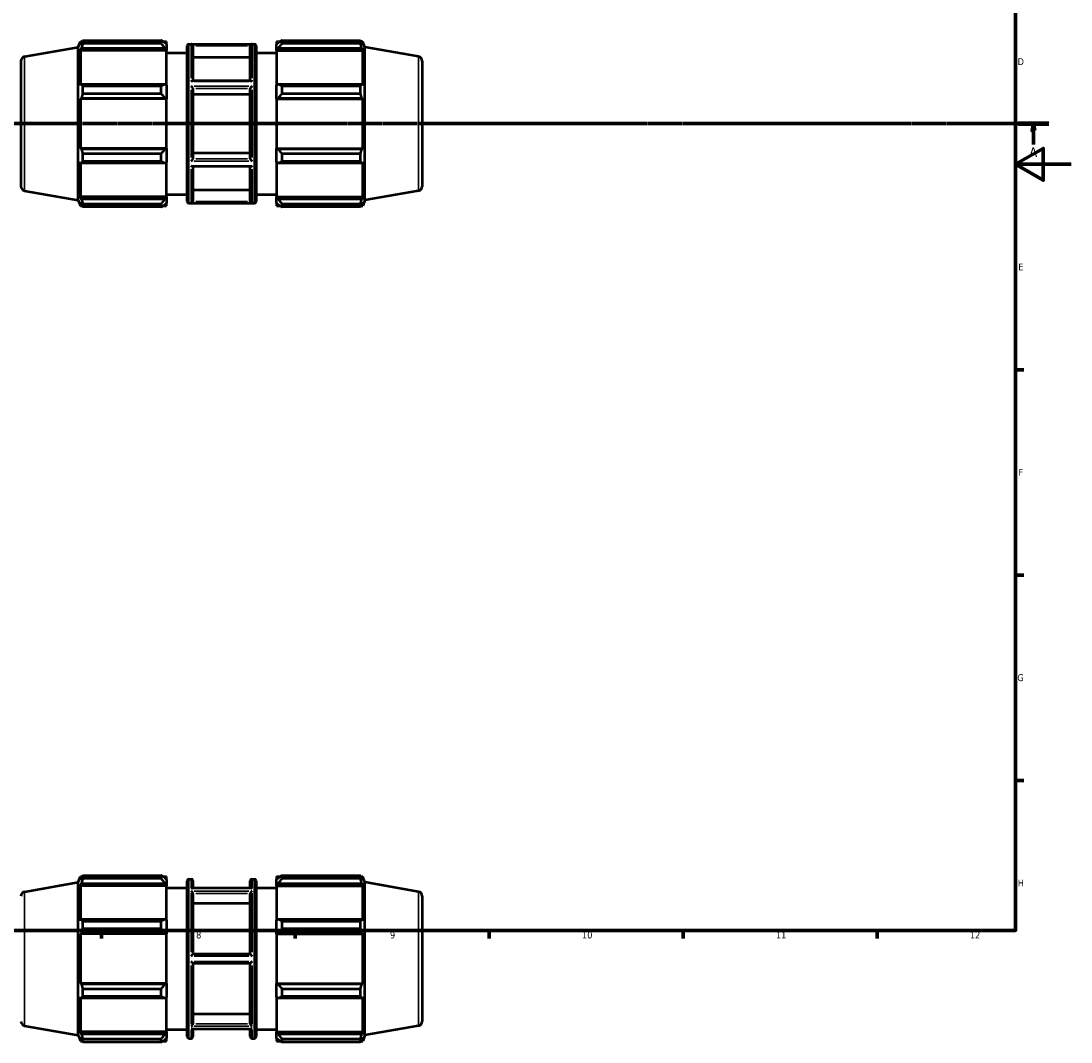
# Model space of a CAD drawing. Header units: millimetres. Extents: x -306 to 1174, y -20 to 735.
# Tile 4 of 8: x 462 to 841, y -20 to 349. Entities that reach past the tile are written whole.
import ezdxf

# ---------------------------------------------------------------- set-up
doc = ezdxf.new("R2010")
doc.units = ezdxf.units.MM
doc.linetypes.add('CHAIN', pattern=[0.7087, 0.4724, -0.0591, 0.1181, -0.0591])
for name, color, linetype, lineweight in [('Border (ISO)', 7, 'Continuous', 70), ('Section Line (ISO)', 7, 'CHAIN', 70), ('Visible (ISO)', 7, 'Continuous', 50), ('Visible Narrow (ISO)', 7, 'Continuous', 35)]:
    doc.layers.add(name, color=color, linetype=linetype, lineweight=lineweight)
doc.styles.add('Label Text (ISO)', font='tahoma.ttf')
doc.styles.add('Note Text (ISO)', font='tahoma.ttf')

# ---------------------------------------------------------------- blocks, each defined once
blk = doc.blocks.new('Borders Default Border')
at = {"layer": 'Border (ISO)'}
for p, q in [((821, 222.75), (823.9, 222.75)), ((821, 148.5), (823.9, 148.5)), ((821, 74.25), (823.9, 74.25)), ((490.58, 20), (490.58, 17.1)), ((560.67, 20), (560.67, 17.1)), ((630.75, 20), (630.75, 17.1)), ((700.83, 20), (700.83, 17.1)), ((770.92, 20), (770.92, 17.1))]:
    blk.add_line(p, q, dxfattribs=at)
at = {"layer": 'Border (ISO)', "flags": 128}
for points in [[(20, 20), (20, 574), (821, 574), (821, 20), (20, 20)], [(841, 297), (821, 297), (831, 302.77), (831, 291.23), (821, 297)]]:
    blk.add_lwpolyline(points, dxfattribs=at)
at = {"layer": 'Border (ISO)', "color": 232, "true_color": 0xca0064, "char_height": 2.5, "attachment_point": 7, "style": 'Note Text (ISO)'}
for s, insert in [('D', (821.73, 332.88)), ('E', (821.94, 258.63)), ('F', (822, 184.38)), ('G', (821.61, 110.08)), ('H', (821.74, 35.88)), ('8', (524.81, 17.04)), ('9', (594.88, 17.05)), ('10', (664.29, 17.05)), ('11', (734.37, 17.1)), ('12', (804.46, 17.1))]:
    blk.add_mtext(s, dxfattribs=dict(at, insert=insert))
blk = doc.blocks.new('2dTransSection0')
at = {"layer": 'Section Line (ISO)', "linetype": 'CHAIN'}
blk.add_line((235.03, 311.7), (833.03, 311.7), dxfattribs=at)
at = {"layer": 'Section Line (ISO)', "linetype": 'Continuous', "lineweight": 140}
for p, q in [((235.03, 311.7), (246.2, 311.7)), ((821.86, 311.7), (833.03, 311.7))]:
    blk.add_line(p, q, dxfattribs=at)
at = {"layer": 'Section Line (ISO)', "linetype": 'Continuous'}
for p, q in [((240.61, 311.7), (240.11, 309.2)), ((240.61, 309.2), (240.61, 311.7)), ((241.11, 309.2), (240.61, 311.7)), ((827.45, 311.7), (826.95, 309.2)), ((827.45, 309.2), (827.45, 311.7)), ((827.95, 309.2), (827.45, 311.7)), ((240.11, 309.2), (241.11, 309.2)), ((240.61, 304.2), (240.61, 309.2)), ((826.95, 309.2), (827.95, 309.2)), ((827.45, 304.2), (827.45, 309.2))]:
    blk.add_line(p, q, dxfattribs=at)
at = {"layer": 'Section Line (ISO)', "linetype": 'Continuous', "flags": 128}
for points in [[(241.11, 309.2), (240.61, 311.7), (240.11, 309.2), (241.11, 309.2)], [(827.95, 309.2), (827.45, 311.7), (826.95, 309.2), (827.95, 309.2)]]:
    blk.add_lwpolyline(points, dxfattribs=at)
at = {"layer": 'Section Line (ISO)'}
for points in [[(241.11, 309.2), (240.61, 311.7), (240.11, 309.2), (241.11, 309.2)], [(827.95, 309.2), (827.45, 311.7), (826.95, 309.2), (827.95, 309.2)]]:
    blk.add_solid(points, dxfattribs=at)
at = {"layer": 'Section Line (ISO)', "char_height": 3.5, "attachment_point": 7, "style": 'Label Text (ISO)'}
for insert in [(239.13, 299.7), (825.96, 299.7)]:
    blk.add_mtext('A', dxfattribs=dict(at, insert=insert))

msp = doc.modelspace()

# ---------------------------------------------------------------- linework, layer by layer
at = {"layer": 'Visible (ISO)'}
for p, q in [((483.828, 341.807), (512.226, 341.807)), ((483.828, 340.65), (483.828, 341.807)), ((512.226, 340.65), (512.226, 341.807)), ((555.837, 341.807), (555.837, 340.65)), ((555.837, 341.807), (584.235, 341.807)), ((584.235, 340.65), (584.235, 341.807)), ((462.853, 335.93), (482.246, 339.35)), ((482.246, 339.35), (483.013, 341.457)), ((482.246, 284.045), (482.246, 339.35)), ((483.013, 341.457), (483.013, 340.08)), ((483.013, 341.457), (483.625, 341.457)), ((483.362, 340.995), (483.013, 340.08)), ((483.013, 338.095), (483.362, 338.946)), ((483.013, 338.095), (483.013, 325.439)), ((514.146, 338.095), (483.013, 338.095)), ((483.362, 338.946), (513.506, 338.946)), ((512.226, 340.65), (483.828, 340.65)), ((512.783, 341.457), (514.146, 341.457)), ((514.146, 340.385), (513.506, 340.995)), ((513.506, 338.946), (514.146, 338.378)), ((514.146, 340.385), (514.146, 341.457)), ((514.146, 340.385), (514.146, 338.378)), ((514.146, 338.378), (514.146, 338.095)), ((514.146, 325.587), (514.146, 338.095)), ((521.603, 283.537), (521.603, 339.857)), ((522.243, 340.497), (545.82, 340.497)), ((523.674, 339.812), (523.674, 327.24)), ((544.388, 327.24), (544.388, 339.812)), ((546.46, 339.857), (546.46, 283.537)), ((553.917, 341.457), (553.917, 340.385)), ((553.917, 341.457), (555.279, 341.457)), ((554.557, 340.995), (553.917, 340.385)), ((553.917, 338.378), (553.917, 340.385)), ((553.917, 338.378), (554.557, 338.946)), ((553.917, 338.095), (553.917, 338.378)), ((553.917, 338.095), (553.917, 325.587)), ((553.917, 338.095), (585.05, 338.095)), ((554.557, 338.946), (584.7, 338.946)), ((584.235, 340.65), (555.837, 340.65)), ((584.438, 341.457), (585.05, 341.457)), ((585.05, 340.08), (584.7, 340.995)), ((584.7, 338.946), (585.05, 338.095)), ((585.05, 340.08), (585.05, 341.457)), ((585.817, 339.35), (585.05, 341.457)), ((585.05, 325.439), (585.05, 338.095)), ((585.817, 284.045), (585.817, 339.35)), ((605.209, 335.93), (585.817, 339.35)), ((461.531, 334.355), (461.531, 289.04)), ((514.146, 337.297), (521.603, 337.297)), ((544.388, 335.644), (523.674, 335.644)), ((546.46, 337.297), (553.917, 337.297)), ((606.531, 334.355), (606.531, 289.04)), ((544.489, 327.24), (523.574, 327.24)), ((483.362, 325.882), (483.013, 325.439)), ((513.506, 325.882), (483.362, 325.882)), ((483.828, 322.533), (483.828, 325.326)), ((483.828, 325.326), (512.226, 325.326)), ((512.226, 322.533), (512.226, 325.326)), ((514.146, 325.587), (513.506, 325.882)), ((514.146, 325.587), (514.146, 320.742)), ((523.674, 324.369), (523.674, 299.025)), ((544.388, 299.025), (544.388, 324.369)), ((554.557, 325.882), (553.917, 325.587)), ((553.917, 320.742), (553.917, 325.587)), ((584.7, 325.882), (554.557, 325.882)), ((555.837, 325.326), (555.837, 322.533)), ((555.837, 325.326), (584.235, 325.326)), ((584.235, 322.533), (584.235, 325.326)), ((585.05, 325.439), (584.7, 325.882)), ((483.013, 320.646), (483.362, 320.935)), ((514.146, 320.646), (483.013, 320.646)), ((483.013, 320.646), (483.013, 302.748)), ((483.362, 320.935), (513.506, 320.935)), ((512.226, 322.533), (483.828, 322.533)), ((513.506, 320.935), (514.146, 320.742)), ((514.146, 320.742), (514.146, 320.646)), ((514.146, 302.748), (514.146, 320.646)), ((544.388, 322.285), (523.674, 322.285)), ((553.917, 320.742), (554.557, 320.935)), ((553.917, 320.646), (553.917, 320.742)), ((553.917, 320.646), (553.917, 302.748)), ((553.917, 320.646), (585.05, 320.646)), ((554.557, 320.935), (584.7, 320.935)), ((584.235, 322.533), (555.837, 322.533)), ((584.7, 320.935), (585.05, 320.646)), ((585.05, 302.748), (585.05, 320.646)), ((483.362, 302.459), (483.013, 302.748)), ((514.146, 302.748), (483.013, 302.748)), ((513.506, 302.459), (483.362, 302.459)), ((483.828, 298.068), (483.828, 300.862)), ((483.828, 300.862), (512.226, 300.862)), ((512.226, 298.068), (512.226, 300.862)), ((514.146, 302.652), (513.506, 302.459)), ((514.146, 302.748), (514.146, 302.652)), ((514.146, 302.652), (514.146, 297.808)), ((523.674, 301.109), (544.388, 301.109)), ((553.917, 302.652), (553.917, 302.748)), ((553.917, 302.748), (585.05, 302.748)), ((554.557, 302.459), (553.917, 302.652)), ((553.917, 297.808), (553.917, 302.652)), ((584.7, 302.459), (554.557, 302.459)), ((555.837, 300.862), (555.837, 298.068)), ((555.837, 300.862), (584.235, 300.862)), ((584.235, 298.068), (584.235, 300.862)), ((585.05, 302.748), (584.7, 302.459)), ((483.013, 297.955), (483.362, 297.512)), ((483.013, 297.955), (483.013, 285.3)), ((483.362, 297.512), (513.506, 297.512)), ((512.226, 298.068), (483.828, 298.068)), ((513.506, 297.512), (514.146, 297.808)), ((514.146, 285.3), (514.146, 297.808)), ((544.489, 296.154), (523.574, 296.154)), ((523.674, 296.154), (523.674, 283.583)), ((544.388, 283.583), (544.388, 296.154)), ((553.917, 297.808), (554.557, 297.512)), ((553.917, 297.808), (553.917, 285.3)), ((554.557, 297.512), (584.7, 297.512)), ((584.235, 298.068), (555.837, 298.068)), ((584.7, 297.512), (585.05, 297.955)), ((585.05, 285.3), (585.05, 297.955)), ((462.853, 287.464), (482.246, 284.045)), ((483.362, 284.448), (483.013, 285.3)), ((514.146, 285.3), (483.013, 285.3)), ((514.146, 285.016), (513.506, 284.448)), ((514.146, 286.097), (521.603, 286.097)), ((514.146, 285.3), (514.146, 285.016)), ((514.146, 285.016), (514.146, 283.009)), ((523.674, 287.751), (544.388, 287.751)), ((546.46, 286.097), (553.917, 286.097)), ((553.917, 285.016), (553.917, 285.3)), ((553.917, 285.3), (585.05, 285.3)), ((553.917, 283.009), (553.917, 285.016)), ((554.557, 284.448), (553.917, 285.016)), ((585.05, 285.3), (584.7, 284.448)), ((605.209, 287.464), (585.817, 284.045)), ((482.246, 284.045), (483.013, 281.937)), ((483.013, 283.314), (483.362, 282.399)), ((483.013, 283.314), (483.013, 281.937)), ((483.013, 281.937), (483.625, 281.937)), ((513.506, 284.448), (483.362, 284.448)), ((483.828, 281.587), (483.828, 282.745)), ((483.828, 282.745), (512.226, 282.745)), ((512.226, 281.587), (483.828, 281.587)), ((512.226, 281.587), (512.226, 282.745)), ((512.783, 281.937), (514.146, 281.937)), ((513.506, 282.399), (514.146, 283.009)), ((514.146, 281.937), (514.146, 283.009)), ((522.243, 282.897), (545.82, 282.897)), ((553.917, 283.009), (554.557, 282.399)), ((553.917, 283.009), (553.917, 281.937)), ((553.917, 281.937), (555.279, 281.937)), ((584.7, 284.448), (554.557, 284.448)), ((555.837, 282.745), (555.837, 281.587)), ((555.837, 282.745), (584.235, 282.745)), ((584.235, 281.587), (555.837, 281.587)), ((584.235, 281.587), (584.235, 282.745)), ((584.438, 281.937), (585.05, 281.937)), ((584.7, 282.399), (585.05, 283.314)), ((585.817, 284.045), (585.05, 281.937)), ((585.05, 281.937), (585.05, 283.314)), ((482.246, 37.412), (483.013, 39.519)), ((483.013, 39.519), (483.013, 38.142)), ((483.013, 39.519), (483.625, 39.519)), ((483.362, 39.057), (483.013, 38.142)), ((483.828, 38.712), (483.828, 39.869)), ((483.828, 39.869), (512.226, 39.869)), ((512.226, 38.712), (483.828, 38.712)), ((512.226, 38.712), (512.226, 39.869)), ((512.783, 39.519), (514.146, 39.519)), ((514.146, 38.447), (513.506, 39.057)), ((514.146, 38.447), (514.146, 39.519)), ((514.146, 38.447), (514.146, 36.44)), ((522.243, 38.559), (523.034, 38.559)), ((545.028, 38.559), (545.82, 38.559)), ((553.917, 39.519), (553.917, 38.447)), ((553.917, 39.519), (555.279, 39.519)), ((554.557, 39.057), (553.917, 38.447)), ((553.917, 36.44), (553.917, 38.447)), ((555.837, 39.869), (555.837, 38.712)), ((555.837, 39.869), (584.235, 39.869)), ((584.235, 38.712), (555.837, 38.712)), ((584.235, 38.712), (584.235, 39.869)), ((584.438, 39.519), (585.05, 39.519)), ((585.05, 38.142), (584.7, 39.057)), ((585.05, 38.142), (585.05, 39.519)), ((585.817, 37.412), (585.05, 39.519)), ((462.853, 33.992), (482.246, 37.412)), ((482.246, -17.893), (482.246, 37.412)), ((483.013, 36.156), (483.362, 37.008)), ((514.146, 36.156), (483.013, 36.156)), ((483.013, 36.156), (483.013, 23.501)), ((483.362, 37.008), (513.506, 37.008)), ((513.506, 37.008), (514.146, 36.44)), ((514.146, 36.44), (514.146, 36.156)), ((514.146, 23.648), (514.146, 36.156)), ((514.146, 35.359), (521.603, 35.359)), ((521.603, -18.401), (521.603, 37.919)), ((544.73, 35.252), (523.332, 35.252)), ((523.674, 37.919), (523.674, 35.252)), ((544.388, 35.252), (544.388, 37.919)), ((546.46, 37.919), (546.46, -18.401)), ((546.46, 35.359), (553.917, 35.359)), ((553.917, 36.44), (554.557, 37.008)), ((553.917, 36.156), (553.917, 36.44)), ((553.917, 36.156), (553.917, 23.648)), ((553.917, 36.156), (585.05, 36.156)), ((554.557, 37.008), (584.7, 37.008)), ((584.7, 37.008), (585.05, 36.156)), ((585.05, 23.501), (585.05, 36.156)), ((585.817, -17.893), (585.817, 37.412)), ((605.209, 33.992), (585.817, 37.412)), ((523.674, 33.307), (523.674, 11.359)), ((544.388, 11.359), (544.388, 33.307)), ((606.531, 32.416), (606.531, -12.898)), ((544.388, 29.697), (523.674, 29.697)), ((483.362, 23.944), (483.013, 23.501)), ((513.506, 23.944), (483.362, 23.944)), ((483.828, 20.594), (483.828, 23.388)), ((483.828, 23.388), (512.226, 23.388)), ((512.226, 20.594), (512.226, 23.388)), ((514.146, 23.648), (513.506, 23.944)), ((514.146, 23.648), (514.146, 18.804)), ((554.557, 23.944), (553.917, 23.648)), ((553.917, 18.804), (553.917, 23.648)), ((584.7, 23.944), (554.557, 23.944)), ((555.837, 23.388), (555.837, 20.594)), ((555.837, 23.388), (584.235, 23.388)), ((584.235, 20.594), (584.235, 23.388)), ((585.05, 23.501), (584.7, 23.944)), ((483.013, 18.708), (483.362, 18.997)), ((483.362, 18.997), (513.506, 18.997)), ((512.226, 20.594), (483.828, 20.594)), ((513.506, 18.997), (514.146, 18.804)), ((553.917, 18.804), (554.557, 18.997)), ((554.557, 18.997), (584.7, 18.997)), ((584.235, 20.594), (555.837, 20.594)), ((584.7, 18.997), (585.05, 18.708)), ((514.146, 18.708), (483.013, 18.708)), ((483.013, 18.708), (483.013, 0.81)), ((514.146, 18.804), (514.146, 18.708)), ((514.146, 0.81), (514.146, 18.708)), ((553.917, 18.708), (553.917, 18.804)), ((553.917, 18.708), (553.917, 0.81)), ((553.917, 18.708), (585.05, 18.708)), ((585.05, 0.81), (585.05, 18.708)), ((544.389, 11.359), (523.673, 11.359)), ((523.673, 8.159), (544.389, 8.159)), ((523.674, 8.159), (523.674, -13.789)), ((544.388, -13.789), (544.388, 8.159)), ((483.362, 0.521), (483.013, 0.81)), ((514.146, 0.81), (483.013, 0.81)), ((513.506, 0.521), (483.362, 0.521)), ((514.146, 0.714), (513.506, 0.521)), ((514.146, 0.81), (514.146, 0.714)), ((514.146, 0.714), (514.146, -4.13)), ((553.917, 0.714), (553.917, 0.81)), ((553.917, 0.81), (585.05, 0.81)), ((553.917, -4.13), (553.917, 0.714)), ((554.557, 0.521), (553.917, 0.714)), ((584.7, 0.521), (554.557, 0.521)), ((585.05, 0.81), (584.7, 0.521)), ((483.828, -1.076), (512.226, -1.076)), ((483.828, -3.87), (483.828, -1.076)), ((512.226, -3.87), (512.226, -1.076)), ((555.837, -1.076), (555.837, -3.87)), ((555.837, -1.076), (584.235, -1.076)), ((584.235, -3.87), (584.235, -1.076)), ((483.013, -3.983), (483.013, -16.638)), ((483.013, -3.983), (483.362, -4.426)), ((483.362, -4.426), (513.506, -4.426)), ((512.226, -3.87), (483.828, -3.87)), ((513.506, -4.426), (514.146, -4.13)), ((514.146, -16.638), (514.146, -4.13)), ((553.917, -4.13), (554.557, -4.426)), ((553.917, -4.13), (553.917, -16.638)), ((554.557, -4.426), (584.7, -4.426)), ((584.235, -3.87), (555.837, -3.87)), ((584.7, -4.426), (585.05, -3.983)), ((585.05, -16.638), (585.05, -3.983)), ((523.674, -10.179), (544.388, -10.179)), ((462.853, -14.474), (482.246, -17.893)), ((605.209, -14.474), (585.817, -17.893)), ((482.246, -17.893), (483.013, -20.001)), ((483.362, -17.49), (483.013, -16.638)), ((514.146, -16.638), (483.013, -16.638)), ((483.013, -18.624), (483.362, -19.539)), ((483.013, -18.624), (483.013, -20.001)), ((513.506, -17.49), (483.362, -17.49)), ((514.146, -16.922), (513.506, -17.49)), ((513.506, -19.539), (514.146, -18.929)), ((514.146, -15.841), (521.603, -15.841)), ((514.146, -16.638), (514.146, -16.922)), ((514.146, -16.922), (514.146, -18.929)), ((514.146, -20.001), (514.146, -18.929)), ((544.73, -15.734), (523.332, -15.734)), ((523.674, -15.734), (523.674, -18.401)), ((544.388, -18.401), (544.388, -15.734)), ((546.46, -15.841), (553.917, -15.841)), ((553.917, -16.922), (553.917, -16.638)), ((553.917, -16.638), (585.05, -16.638)), ((553.917, -18.929), (553.917, -16.922)), ((554.557, -17.49), (553.917, -16.922)), ((553.917, -18.929), (554.557, -19.539)), ((553.917, -18.929), (553.917, -20.001)), ((584.7, -17.49), (554.557, -17.49)), ((585.05, -16.638), (584.7, -17.49)), ((584.7, -19.539), (585.05, -18.624)), ((585.817, -17.893), (585.05, -20.001)), ((585.05, -20.001), (585.05, -18.624)), ((483.013, -20.001), (483.625, -20.001)), ((483.828, -20.351), (483.828, -19.194)), ((483.828, -19.194), (512.226, -19.194)), ((512.226, -20.351), (483.828, -20.351)), ((512.226, -20.351), (512.226, -19.194)), ((512.783, -20.001), (514.146, -20.001)), ((522.243, -19.041), (523.034, -19.041)), ((545.028, -19.041), (545.82, -19.041)), ((553.917, -20.001), (555.279, -20.001)), ((555.837, -19.194), (555.837, -20.351)), ((555.837, -19.194), (584.235, -19.194)), ((584.235, -20.351), (555.837, -20.351)), ((584.235, -20.351), (584.235, -19.194)), ((584.438, -20.001), (585.05, -20.001))]:
    msp.add_line(p, q, dxfattribs=at)
for centre, radius, start, end in [((522.243, 339.857), 0.64, 90, 180), ((545.82, 339.857), 0.64, 0, 90), ((463.131, 334.355), 1.6, 100, 180), ((604.931, 334.355), 1.6, 0, 80), ((463.131, 289.04), 1.6, 180, 260), ((604.931, 289.04), 1.6, 280, 0), ((522.243, 283.537), 0.64, 180, 270), ((545.82, 283.537), 0.64, 270, 0), ((522.243, 37.919), 0.64, 90, 180), ((523.034, 37.919), 0.64, 0, 90), ((545.028, 37.919), 0.64, 90, 180), ((545.82, 37.919), 0.64, 0, 90), ((463.131, 32.416), 1.6, 100, 180), ((604.931, 32.416), 1.6, 0, 80), ((463.131, -12.898), 1.6, 180, 260), ((604.931, -12.898), 1.6, 280, 0), ((522.243, -18.401), 0.64, 180, 270), ((523.034, -18.401), 0.64, 270, 0), ((545.028, -18.401), 0.64, 180, 270), ((545.82, -18.401), 0.64, 270, 0)]:
    msp.add_arc(centre, radius, start, end, dxfattribs=at)
for points, weights in [([(483.362, 340.995), (483.586, 341.393), (483.828, 341.807)], [1.00229286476, 1.00155465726, 1]), ([(513.506, 340.995), (512.891, 341.393), (512.226, 341.807)], [1.00611028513, 1.01168781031, 1.01646580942]), ([(555.837, 341.807), (555.171, 341.393), (554.557, 340.995)], [1.01646580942, 1.01168781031, 1.00611028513]), ([(584.235, 341.807), (584.477, 341.393), (584.7, 340.995)], [1, 1.00155465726, 1.00229286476]), ([(483.828, 340.65), (483.586, 339.78), (483.362, 338.946)], [1, 1.00155465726, 1.00229286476]), ([(512.226, 340.65), (512.891, 339.78), (513.506, 338.946)], [1.01646580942, 1.01168781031, 1.00611028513]), ([(554.557, 338.946), (555.171, 339.78), (555.837, 340.65)], [1.00611028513, 1.01168781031, 1.01646580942]), ([(584.7, 338.946), (584.477, 339.78), (584.235, 340.65)], [1.00229286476, 1.00155465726, 1]), ([(483.362, 325.882), (483.586, 325.61), (483.828, 325.326)], [1.00229286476, 1.00155465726, 1]), ([(513.506, 325.882), (512.891, 325.61), (512.226, 325.326)], [1.00611028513, 1.01168781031, 1.01646580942]), ([(555.837, 325.326), (555.171, 325.61), (554.557, 325.882)], [1.01646580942, 1.01168781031, 1.00611028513]), ([(584.235, 325.326), (584.477, 325.61), (584.7, 325.882)], [1, 1.00155465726, 1.00229286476]), ([(483.828, 322.533), (483.586, 321.717), (483.362, 320.935)], [1, 1.00155465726, 1.00229286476]), ([(512.226, 322.533), (512.891, 321.717), (513.506, 320.935)], [1.01646580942, 1.01168781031, 1.00611028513]), ([(554.557, 320.935), (555.171, 321.717), (555.837, 322.533)], [1.00611028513, 1.01168781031, 1.01646580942]), ([(584.7, 320.935), (584.477, 321.717), (584.235, 322.533)], [1.00229286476, 1.00155465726, 1]), ([(483.362, 302.459), (483.586, 301.677), (483.828, 300.862)], [1.00229286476, 1.00155465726, 1]), ([(513.506, 302.459), (512.891, 301.677), (512.226, 300.862)], [1.00611028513, 1.01168781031, 1.01646580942]), ([(555.837, 300.862), (555.171, 301.677), (554.557, 302.459)], [1.01646580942, 1.01168781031, 1.00611028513]), ([(584.235, 300.862), (584.477, 301.677), (584.7, 302.459)], [1, 1.00155465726, 1.00229286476]), ([(483.828, 298.068), (483.586, 297.784), (483.362, 297.512)], [1, 1.00155465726, 1.00229286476]), ([(512.226, 298.068), (512.891, 297.784), (513.506, 297.512)], [1.01646580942, 1.01168781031, 1.00611028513]), ([(554.557, 297.512), (555.171, 297.784), (555.837, 298.068)], [1.00611028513, 1.01168781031, 1.01646580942]), ([(584.7, 297.512), (584.477, 297.784), (584.235, 298.068)], [1.00229286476, 1.00155465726, 1]), ([(483.362, 284.448), (483.586, 283.614), (483.828, 282.745)], [1.00229286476, 1.00155465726, 1]), ([(483.828, 281.587), (483.586, 282.001), (483.362, 282.399)], [1, 1.00155465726, 1.00229286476]), ([(513.506, 284.448), (512.891, 283.614), (512.226, 282.745)], [1.00611028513, 1.01168781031, 1.01646580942]), ([(512.226, 281.587), (512.891, 282.001), (513.506, 282.399)], [1.01646580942, 1.01168781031, 1.00611028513]), ([(555.837, 282.745), (555.171, 283.614), (554.557, 284.448)], [1.01646580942, 1.01168781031, 1.00611028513]), ([(554.557, 282.399), (555.171, 282.001), (555.837, 281.587)], [1.00611028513, 1.01168781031, 1.01646580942]), ([(584.235, 282.745), (584.477, 283.614), (584.7, 284.448)], [1, 1.00155465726, 1.00229286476]), ([(584.7, 282.399), (584.477, 282.001), (584.235, 281.587)], [1.00229286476, 1.00155465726, 1]), ([(483.362, 39.057), (483.586, 39.455), (483.828, 39.869)], [1.00229286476, 1.00155465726, 1]), ([(483.828, 38.712), (483.586, 37.842), (483.362, 37.008)], [1, 1.00155465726, 1.00229286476]), ([(513.506, 39.057), (512.891, 39.455), (512.226, 39.869)], [1.00611028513, 1.01168781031, 1.01646580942]), ([(512.226, 38.712), (512.891, 37.842), (513.506, 37.008)], [1.01646580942, 1.01168781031, 1.00611028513]), ([(555.837, 39.869), (555.171, 39.455), (554.557, 39.057)], [1.01646580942, 1.01168781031, 1.00611028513]), ([(554.557, 37.008), (555.171, 37.842), (555.837, 38.712)], [1.00611028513, 1.01168781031, 1.01646580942]), ([(584.235, 39.869), (584.477, 39.455), (584.7, 39.057)], [1, 1.00155465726, 1.00229286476]), ([(584.7, 37.008), (584.477, 37.842), (584.235, 38.712)], [1.00229286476, 1.00155465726, 1]), ([(483.362, 23.944), (483.586, 23.672), (483.828, 23.388)], [1.00229286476, 1.00155465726, 1]), ([(513.506, 23.944), (512.891, 23.672), (512.226, 23.388)], [1.00611028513, 1.01168781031, 1.01646580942]), ([(555.837, 23.388), (555.171, 23.672), (554.557, 23.944)], [1.01646580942, 1.01168781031, 1.00611028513]), ([(584.235, 23.388), (584.477, 23.672), (584.7, 23.944)], [1, 1.00155465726, 1.00229286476]), ([(483.828, 20.594), (483.586, 19.779), (483.362, 18.997)], [1, 1.00155465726, 1.00229286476]), ([(512.226, 20.594), (512.891, 19.779), (513.506, 18.997)], [1.01646580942, 1.01168781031, 1.00611028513]), ([(554.557, 18.997), (555.171, 19.779), (555.837, 20.594)], [1.00611028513, 1.01168781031, 1.01646580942]), ([(584.7, 18.997), (584.477, 19.779), (584.235, 20.594)], [1.00229286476, 1.00155465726, 1]), ([(483.362, 0.521), (483.586, -0.261), (483.828, -1.076)], [1.00229286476, 1.00155465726, 1]), ([(513.506, 0.521), (512.891, -0.261), (512.226, -1.076)], [1.00611028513, 1.01168781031, 1.01646580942]), ([(555.837, -1.076), (555.171, -0.261), (554.557, 0.521)], [1.01646580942, 1.01168781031, 1.00611028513]), ([(584.235, -1.076), (584.477, -0.261), (584.7, 0.521)], [1, 1.00155465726, 1.00229286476]), ([(483.828, -3.87), (483.586, -4.154), (483.362, -4.426)], [1, 1.00155465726, 1.00229286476]), ([(512.226, -3.87), (512.891, -4.154), (513.506, -4.426)], [1.01646580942, 1.01168781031, 1.00611028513]), ([(554.557, -4.426), (555.171, -4.154), (555.837, -3.87)], [1.00611028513, 1.01168781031, 1.01646580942]), ([(584.7, -4.426), (584.477, -4.154), (584.235, -3.87)], [1.00229286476, 1.00155465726, 1]), ([(483.362, -17.49), (483.586, -18.324), (483.828, -19.194)], [1.00229286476, 1.00155465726, 1]), ([(513.506, -17.49), (512.891, -18.324), (512.226, -19.194)], [1.00611028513, 1.01168781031, 1.01646580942]), ([(555.837, -19.194), (555.171, -18.324), (554.557, -17.49)], [1.01646580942, 1.01168781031, 1.00611028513]), ([(584.235, -19.194), (584.477, -18.324), (584.7, -17.49)], [1, 1.00155465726, 1.00229286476]), ([(483.828, -20.351), (483.586, -19.937), (483.362, -19.539)], [1, 1.00155465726, 1.00229286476]), ([(512.226, -20.351), (512.891, -19.937), (513.506, -19.539)], [1.01646580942, 1.01168781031, 1.00611028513]), ([(554.557, -19.539), (555.171, -19.937), (555.837, -20.351)], [1.00611028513, 1.01168781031, 1.01646580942]), ([(584.7, -19.539), (584.477, -19.937), (584.235, -20.351)], [1.00229286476, 1.00155465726, 1])]:
    msp.add_rational_spline(points, weights, degree=2, dxfattribs=at)
for points, knots in [([(523.673, 339.841), (523.671, 339.904), (523.658, 339.966), (523.618, 340.085), (523.589, 340.139), (523.513, 340.251), (523.461, 340.304), (523.349, 340.389), (523.287, 340.422), (523.163, 340.466), (523.1, 340.478), (523.036, 340.48), (523.035, 340.48), (523.034, 340.48)], [-0.12001431, -0.12001431, -0.12001431, -0.12001431, -0.10071979, -0.10071979, -0.0806976, -0.0806976, -0.05434655, -0.05434655, -0.02689501, -0.02689501, 0, 0, 0.00035886, 0.00035886, 0.00035886, 0.00035886]), ([(545.028, 340.48), (545.028, 340.48), (545.027, 340.48), (544.963, 340.478), (544.899, 340.466), (544.775, 340.422), (544.713, 340.389), (544.601, 340.304), (544.55, 340.251), (544.473, 340.139), (544.445, 340.085), (544.404, 339.966), (544.392, 339.904), (544.389, 339.841)], [-0.11932431, -0.11932431, -0.11932431, -0.11932431, -0.11896857, -0.11896857, -0.09230791, -0.09230791, -0.06509557, -0.06509557, -0.03897413, -0.03897413, -0.0191264, -0.0191264, 0, 0, 0, 0]), ([(523.034, 326.939), (523.035, 326.94), (523.036, 326.941), (523.123, 327.015), (523.21, 327.08), (523.36, 327.173), (523.427, 327.206), (523.518, 327.235), (523.548, 327.24), (523.574, 327.24)], [-0.134282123, -0.134282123, -0.134282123, -0.134282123, -0.13382256, -0.13382256, -0.097574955, -0.097574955, -0.067018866, -0.067018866, -0.050414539, -0.050414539, -0.050414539, -0.050414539]), ([(544.489, 327.24), (544.515, 327.24), (544.545, 327.235), (544.635, 327.206), (544.702, 327.173), (544.853, 327.08), (544.939, 327.015), (545.026, 326.941), (545.027, 326.94), (545.028, 326.939)], [-0.084241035, -0.084241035, -0.084241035, -0.084241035, -0.067470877, -0.067470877, -0.036609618, -0.036609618, 0, 0, 0.000464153, 0.000464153, 0.000464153, 0.000464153]), ([(523.673, 324.383), (523.671, 324.413), (523.66, 324.449), (523.622, 324.536), (523.594, 324.587), (523.516, 324.709), (523.463, 324.78), (523.349, 324.92), (523.288, 324.988), (523.164, 325.117), (523.1, 325.179), (523.036, 325.237), (523.035, 325.238), (523.034, 325.238)], [-0.1200081, -0.1200081, -0.1200081, -0.1200081, -0.10200007, -0.10200007, -0.08141926, -0.08141926, -0.05431937, -0.05431937, -0.02715517, -0.02715517, 0, 0, 0.00036113, 0.00036113, 0.00036113, 0.00036113]), ([(545.028, 325.238), (545.028, 325.238), (545.027, 325.237), (544.962, 325.179), (544.898, 325.117), (544.774, 324.988), (544.713, 324.92), (544.6, 324.78), (544.547, 324.709), (544.469, 324.587), (544.44, 324.536), (544.403, 324.449), (544.392, 324.413), (544.389, 324.383)], [-0.11929811, -0.11929811, -0.11929811, -0.11929811, -0.1189402, -0.1189402, -0.09202667, -0.09202667, -0.06510419, -0.06510419, -0.03824545, -0.03824545, -0.01784778, -0.01784778, 0, 0, 0, 0]), ([(523.034, 298.156), (523.035, 298.157), (523.036, 298.157), (523.1, 298.215), (523.164, 298.277), (523.288, 298.406), (523.349, 298.475), (523.463, 298.614), (523.516, 298.685), (523.594, 298.807), (523.622, 298.858), (523.66, 298.945), (523.671, 298.981), (523.673, 299.011)], [-0.11929811, -0.11929811, -0.11929811, -0.11929811, -0.1189402, -0.1189402, -0.09202667, -0.09202667, -0.06510419, -0.06510419, -0.03824545, -0.03824545, -0.01784778, -0.01784778, 0, 0, 0, 0]), ([(523.574, 296.154), (523.548, 296.154), (523.518, 296.16), (523.427, 296.188), (523.36, 296.221), (523.21, 296.314), (523.123, 296.379), (523.036, 296.453), (523.035, 296.454), (523.034, 296.455)], [-0.084241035, -0.084241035, -0.084241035, -0.084241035, -0.067470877, -0.067470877, -0.036609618, -0.036609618, 0, 0, 0.000464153, 0.000464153, 0.000464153, 0.000464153]), ([(544.389, 299.011), (544.392, 298.981), (544.403, 298.945), (544.44, 298.858), (544.469, 298.807), (544.547, 298.685), (544.6, 298.614), (544.713, 298.475), (544.774, 298.406), (544.898, 298.277), (544.962, 298.215), (545.027, 298.157), (545.028, 298.157), (545.028, 298.156)], [-0.1200081, -0.1200081, -0.1200081, -0.1200081, -0.10200007, -0.10200007, -0.08141926, -0.08141926, -0.05431937, -0.05431937, -0.02715517, -0.02715517, 0, 0, 0.00036113, 0.00036113, 0.00036113, 0.00036113]), ([(545.028, 296.455), (545.027, 296.454), (545.026, 296.453), (544.939, 296.379), (544.853, 296.314), (544.702, 296.221), (544.635, 296.188), (544.545, 296.16), (544.515, 296.154), (544.489, 296.154)], [-0.134282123, -0.134282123, -0.134282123, -0.134282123, -0.13382256, -0.13382256, -0.097574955, -0.097574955, -0.067018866, -0.067018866, -0.050414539, -0.050414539, -0.050414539, -0.050414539]), ([(523.034, 282.914), (523.035, 282.914), (523.036, 282.914), (523.1, 282.916), (523.163, 282.928), (523.287, 282.972), (523.349, 283.005), (523.461, 283.09), (523.513, 283.143), (523.589, 283.255), (523.618, 283.31), (523.658, 283.428), (523.671, 283.49), (523.673, 283.553)], [-0.11932431, -0.11932431, -0.11932431, -0.11932431, -0.11896857, -0.11896857, -0.09230791, -0.09230791, -0.06509557, -0.06509557, -0.03897413, -0.03897413, -0.0191264, -0.0191264, 0, 0, 0, 0]), ([(544.389, 283.553), (544.392, 283.49), (544.404, 283.428), (544.445, 283.31), (544.473, 283.255), (544.55, 283.143), (544.601, 283.09), (544.713, 283.005), (544.775, 282.972), (544.899, 282.928), (544.963, 282.916), (545.027, 282.914), (545.028, 282.914), (545.028, 282.914)], [-0.12001431, -0.12001431, -0.12001431, -0.12001431, -0.10071979, -0.10071979, -0.0806976, -0.0806976, -0.05434655, -0.05434655, -0.02689501, -0.02689501, 0, 0, 0.00035886, 0.00035886, 0.00035886, 0.00035886]), ([(523.034, 35.177), (523.035, 35.177), (523.036, 35.178), (523.1, 35.208), (523.164, 35.23), (523.262, 35.249), (523.298, 35.252), (523.332, 35.252)], [-0.119298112, -0.119298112, -0.119298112, -0.119298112, -0.118940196, -0.118940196, -0.09202667, -0.09202667, -0.07650131, -0.07650131, -0.07650131, -0.07650131]), ([(523.673, 33.332), (523.672, 33.359), (523.668, 33.387), (523.65, 33.478), (523.627, 33.541), (523.567, 33.67), (523.528, 33.734), (523.427, 33.874), (523.36, 33.948), (523.21, 34.085), (523.123, 34.147), (523.036, 34.194), (523.035, 34.195), (523.034, 34.195)], [-0.11994963, -0.11994963, -0.11994963, -0.11994963, -0.11047843, -0.11047843, -0.08976003, -0.08976003, -0.06747088, -0.06747088, -0.03660962, -0.03660962, 0, 0, 0.00046415, 0.00046415, 0.00046415, 0.00046415]), ([(545.028, 34.195), (545.027, 34.195), (545.026, 34.194), (544.939, 34.147), (544.853, 34.085), (544.702, 33.948), (544.635, 33.874), (544.534, 33.734), (544.495, 33.67), (544.435, 33.541), (544.413, 33.478), (544.394, 33.387), (544.39, 33.359), (544.389, 33.332)], [-0.13428212, -0.13428212, -0.13428212, -0.13428212, -0.13382256, -0.13382256, -0.09757496, -0.09757496, -0.06701887, -0.06701887, -0.04495012, -0.04495012, -0.02443659, -0.02443659, -0.01505905, -0.01505905, -0.01505905, -0.01505905]), ([(544.73, 35.252), (544.765, 35.252), (544.8, 35.249), (544.898, 35.23), (544.962, 35.208), (545.027, 35.178), (545.028, 35.177), (545.028, 35.177)], [-0.042819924, -0.042819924, -0.042819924, -0.042819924, -0.027155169, -0.027155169, 0, 0, 0.000361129, 0.000361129, 0.000361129, 0.000361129]), ([(523.034, 10.741), (523.035, 10.742), (523.036, 10.743), (523.1, 10.807), (523.163, 10.871), (523.287, 10.995), (523.349, 11.056), (523.461, 11.166), (523.513, 11.216), (523.589, 11.288), (523.618, 11.314), (523.658, 11.35), (523.671, 11.359), (523.673, 11.359)], [-0.11932431, -0.11932431, -0.11932431, -0.11932431, -0.11896857, -0.11896857, -0.09230791, -0.09230791, -0.06509557, -0.06509557, -0.03897413, -0.03897413, -0.0191264, -0.0191264, 0, 0, 0, 0]), ([(523.673, 8.159), (523.671, 8.159), (523.658, 8.169), (523.618, 8.204), (523.589, 8.23), (523.513, 8.302), (523.461, 8.352), (523.349, 8.462), (523.287, 8.523), (523.163, 8.647), (523.1, 8.711), (523.036, 8.776), (523.035, 8.776), (523.034, 8.777)], [-0.12001431, -0.12001431, -0.12001431, -0.12001431, -0.10071979, -0.10071979, -0.0806976, -0.0806976, -0.05434655, -0.05434655, -0.02689501, -0.02689501, 0, 0, 0.00035886, 0.00035886, 0.00035886, 0.00035886]), ([(544.389, 11.359), (544.392, 11.359), (544.404, 11.35), (544.445, 11.314), (544.473, 11.288), (544.55, 11.216), (544.601, 11.166), (544.713, 11.056), (544.775, 10.995), (544.899, 10.871), (544.963, 10.807), (545.027, 10.743), (545.028, 10.742), (545.028, 10.741)], [-0.12001431, -0.12001431, -0.12001431, -0.12001431, -0.10071979, -0.10071979, -0.0806976, -0.0806976, -0.05434655, -0.05434655, -0.02689501, -0.02689501, 0, 0, 0.00035886, 0.00035886, 0.00035886, 0.00035886]), ([(545.028, 8.777), (545.028, 8.776), (545.027, 8.776), (544.963, 8.711), (544.899, 8.647), (544.775, 8.523), (544.713, 8.462), (544.601, 8.352), (544.55, 8.302), (544.473, 8.23), (544.445, 8.204), (544.404, 8.169), (544.392, 8.159), (544.389, 8.159)], [-0.11932431, -0.11932431, -0.11932431, -0.11932431, -0.11896857, -0.11896857, -0.09230791, -0.09230791, -0.06509557, -0.06509557, -0.03897413, -0.03897413, -0.0191264, -0.0191264, 0, 0, 0, 0]), ([(523.034, -14.677), (523.035, -14.676), (523.036, -14.676), (523.123, -14.629), (523.21, -14.567), (523.36, -14.43), (523.427, -14.356), (523.528, -14.215), (523.567, -14.152), (523.627, -14.023), (523.65, -13.96), (523.668, -13.869), (523.672, -13.841), (523.673, -13.814)], [-0.13428212, -0.13428212, -0.13428212, -0.13428212, -0.13382256, -0.13382256, -0.09757496, -0.09757496, -0.06701887, -0.06701887, -0.04495012, -0.04495012, -0.02443659, -0.02443659, -0.01505905, -0.01505905, -0.01505905, -0.01505905]), ([(544.389, -13.814), (544.39, -13.841), (544.394, -13.869), (544.413, -13.96), (544.435, -14.023), (544.495, -14.152), (544.534, -14.215), (544.635, -14.356), (544.702, -14.43), (544.853, -14.567), (544.939, -14.629), (545.026, -14.676), (545.027, -14.676), (545.028, -14.677)], [-0.11994963, -0.11994963, -0.11994963, -0.11994963, -0.11047843, -0.11047843, -0.08976003, -0.08976003, -0.06747088, -0.06747088, -0.03660962, -0.03660962, 0, 0, 0.00046415, 0.00046415, 0.00046415, 0.00046415]), ([(523.332, -15.734), (523.298, -15.734), (523.262, -15.73), (523.164, -15.712), (523.1, -15.69), (523.036, -15.66), (523.035, -15.659), (523.034, -15.659)], [-0.042819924, -0.042819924, -0.042819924, -0.042819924, -0.027155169, -0.027155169, 0, 0, 0.000361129, 0.000361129, 0.000361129, 0.000361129]), ([(545.028, -15.659), (545.028, -15.659), (545.027, -15.66), (544.962, -15.69), (544.898, -15.712), (544.8, -15.73), (544.765, -15.734), (544.73, -15.734)], [-0.119298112, -0.119298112, -0.119298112, -0.119298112, -0.118940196, -0.118940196, -0.09202667, -0.09202667, -0.07650131, -0.07650131, -0.07650131, -0.07650131])]:
    msp.add_open_spline(points, degree=3, knots=knots, dxfattribs=at)
for points in [[(523.674, 339.812), (523.674, 339.821), (523.674, 339.831), (523.673, 339.841)], [(544.389, 339.841), (544.389, 339.831), (544.388, 339.821), (544.388, 339.812)], [(523.674, 324.369), (523.674, 324.373), (523.674, 324.378), (523.673, 324.383)], [(544.389, 324.383), (544.389, 324.378), (544.388, 324.373), (544.388, 324.369)], [(523.673, 299.011), (523.674, 299.016), (523.674, 299.021), (523.674, 299.025)], [(544.388, 299.025), (544.388, 299.021), (544.389, 299.016), (544.389, 299.011)], [(523.673, 283.553), (523.674, 283.563), (523.674, 283.573), (523.674, 283.583)], [(544.388, 283.583), (544.388, 283.573), (544.389, 283.563), (544.389, 283.553)], [(523.674, 33.307), (523.674, 33.315), (523.674, 33.324), (523.673, 33.332)], [(544.389, 33.332), (544.389, 33.324), (544.388, 33.315), (544.388, 33.307)], [(523.673, -13.814), (523.674, -13.805), (523.674, -13.797), (523.674, -13.789)], [(544.388, -13.789), (544.388, -13.797), (544.389, -13.805), (544.389, -13.814)]]:
    msp.add_open_spline(points, degree=3, dxfattribs=at)
at = {"layer": 'Visible Narrow (ISO)'}
for p, q in [((522.243, 340.143), (522.243, 283.252)), ((523.034, 328.116), (523.034, 340.398)), ((543.929, 340.48), (524.134, 340.48)), ((524.709, 339.841), (543.353, 339.841)), ((545.028, 340.398), (545.028, 328.116)), ((545.82, 283.252), (545.82, 340.143)), ((462.853, 287.762), (462.853, 335.632)), ((605.209, 287.762), (605.209, 335.632)), ((524.134, 326.939), (543.929, 326.939)), ((523.034, 299.416), (523.034, 323.979)), ((543.929, 325.238), (524.134, 325.238)), ((524.709, 324.383), (543.353, 324.383)), ((545.028, 323.979), (545.028, 299.416)), ((524.134, 298.156), (543.929, 298.156)), ((543.929, 296.455), (524.134, 296.455)), ((543.353, 299.011), (524.709, 299.011)), ((523.034, 282.996), (523.034, 295.278)), ((545.028, 295.278), (545.028, 282.996)), ((524.134, 282.914), (543.929, 282.914)), ((543.353, 283.553), (524.709, 283.553)), ((522.243, 38.204), (522.243, -18.686)), ((523.034, 35.501), (523.034, 38.55)), ((545.028, 38.55), (545.028, 35.501)), ((545.82, -18.686), (545.82, 38.204)), ((524.134, 35.177), (543.929, 35.177)), ((543.929, 34.195), (524.134, 34.195)), ((462.853, -14.176), (462.853, 33.694)), ((523.034, 12.148), (523.034, 33.42)), ((524.709, 33.332), (543.353, 33.332)), ((545.028, 33.42), (545.028, 12.148)), ((605.209, -14.176), (605.209, 33.694)), ((524.134, 10.741), (543.929, 10.741)), ((543.929, 8.777), (524.134, 8.777)), ((523.034, -13.902), (523.034, 7.37)), ((545.028, 7.37), (545.028, -13.902)), ((524.134, -14.677), (543.929, -14.677)), ((543.353, -13.814), (524.709, -13.814)), ((523.034, -19.032), (523.034, -15.983)), ((543.929, -15.659), (524.134, -15.659)), ((545.028, -15.983), (545.028, -19.032))]:
    msp.add_line(p, q, dxfattribs=at)

# ---------------------------------------------------------------- block references
msp.add_blockref('Borders Default Border', (0, 0))
at = {"layer": 'Section Line (ISO)'}
msp.add_blockref('2dTransSection0', (0, 0), dxfattribs=at)

doc.saveas('drawing.dxf')
